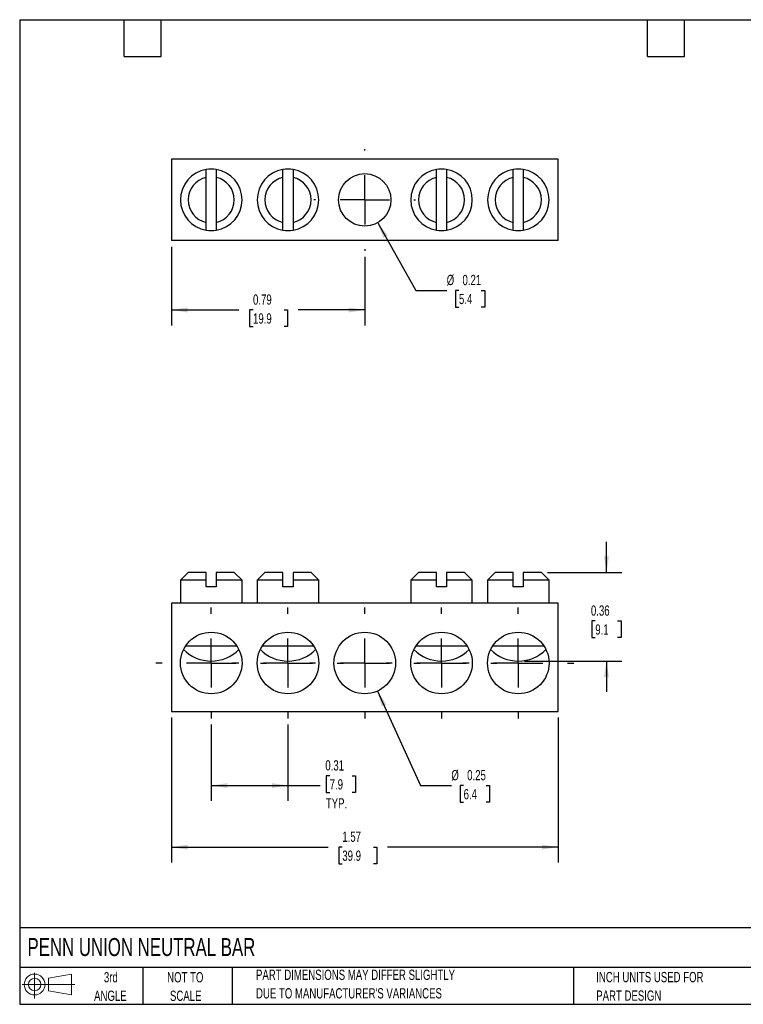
# Model space of a CAD drawing. Header units: inches. Extents: x 0.12 to 5.38, y 0.12 to 4.12.
# Tile 1 of 2: x 0.12 to 3.06, y 0.12 to 4.12. Entities that reach past the tile are written whole.
import ezdxf

# ---------------------------------------------------------------- set-up
doc = ezdxf.new("R2010")
doc.units = ezdxf.units.IN
doc.header["$LTSCALE"] = 0.5
doc.header["$MEASUREMENT"] = 0
doc.linetypes.add('CENTERX2', pattern=[0.8, 0.5, -0.1, 0.1, -0.1])
doc.layers.add('CENTER', color=40, linetype='CENTERX2')
doc.layers.add('SLD-DEFPOINTS', color=7, linetype='Continuous')
doc.layers.add('DIMENSIONS', color=140, linetype='Continuous', lineweight=25)
doc.layers.add('TEXT', color=140, linetype='Continuous', lineweight=25)
doc.styles.add('SLDTEXTSTYLE0', font='TXT', dxfattribs={"width": 0.7})
doc.dimstyles.new('SLDDIMSTYLE0', dxfattribs={"dimtxt": 0.04248, "dimasz": 0.065, "dimexe": 0, "dimexo": 0.0625, "dimgap": 0.01062, "dimtad": 0, "dimtih": 1, "dimtoh": 1, "dimrnd": 1e-09, "dimdsep": 46, "dimtxsty": 'SLDTEXTSTYLE0', "dimsah": 1, "dimcen": 0.09, "dimadec": 0, "dimazin": 2, "dimtfac": 1, "dimtofl": 0, "dimtmove": 0, "dimatfit": 3, "dimfxl": 0, "dimfrac": 2, "dimtolj": 1, "dimtzin": 12, "dimarcsym": 0})
doc.dimstyles.new('SLDDIMSTYLE1', dxfattribs={"dimtxt": 0.04248, "dimasz": 0.065, "dimexe": 0, "dimexo": 0.0625, "dimgap": 0.01062, "dimtad": 0, "dimtih": 1, "dimtoh": 1, "dimrnd": 1e-09, "dimdsep": 46, "dimtxsty": 'SLDTEXTSTYLE0', "dimsah": 1, "dimcen": 0, "dimadec": 0, "dimazin": 2, "dimtfac": 1, "dimtofl": 0, "dimtmove": 0, "dimatfit": 3, "dimfxl": 0, "dimfrac": 2, "dimtolj": 1, "dimtzin": 12, "dimarcsym": 0})
doc.dimstyles.new('SLDDIMSTYLE2', dxfattribs={"dimtxt": 0.04248, "dimasz": 0.065, "dimexe": 0, "dimexo": 0.0625, "dimgap": 0.01062, "dimtad": 0, "dimtih": 1, "dimtoh": 1, "dimrnd": 1e-09, "dimzin": 12, "dimdsep": 46, "dimtxsty": 'SLDTEXTSTYLE0', "dimsah": 1, "dimcen": 0.09, "dimadec": 0, "dimazin": 3, "dimtfac": 1, "dimtofl": 0, "dimtmove": 0, "dimatfit": 3, "dimfxl": 0, "dimfrac": 2, "dimtolj": 1, "dimtzin": 12, "dimarcsym": 0})
doc.dimstyles.new('SLDDIMSTYLE3', dxfattribs={"dimtxt": 0.04248, "dimasz": 0.065, "dimexe": 0, "dimexo": 0.0625, "dimgap": 0.01062, "dimtad": 0, "dimtih": 1, "dimtoh": 1, "dimrnd": 1e-09, "dimdsep": 46, "dimtxsty": 'SLDTEXTSTYLE0', "dimsah": 1, "dimcen": 0.09, "dimadec": 0, "dimazin": 2, "dimtfac": 1, "dimtmove": 0, "dimatfit": 0, "dimfxl": 0, "dimfrac": 2, "dimtolj": 1, "dimtzin": 12, "dimarcsym": 0})

# ---------------------------------------------------------------- blocks, each defined once
blk = doc.blocks.new('Block11')
at = {"color": 7, "linetype": 'Continuous', "lineweight": 18}
for p, q in [((0.051, 0.1045), (0.051, 0)), ((0.1079, 0.082), (0.2003, 0.0991)), ((0.1079, 0.0314), (0.1079, 0.082)), ((0.2003, 0.0991), (0.2003, 0.0144)), ((0, 0.0567), (0.2141, 0.0567)), ((0.1079, 0.0314), (0.2003, 0.0144))]:
    blk.add_line(p, q, dxfattribs=at)
for radius in [0.0423, 0.0253]:
    blk.add_circle((0.051, 0.0567), radius, dxfattribs=at)
blk = doc.blocks.new('Block12')
at = {"layer": 'SLD-DEFPOINTS'}
blk.add_blockref('Block11', (0, 0), dxfattribs=at)
blk = doc.blocks.new('_D')
at = {"layer": 'DIMENSIONS'}
for p, q in [((0.9031, 1.2615), (0.9031, 0.951)), ((1.2149, 1.2615), (1.2149, 0.951)), ((1.3842, 1.0533), (1.3699, 1.0533)), ((1.3699, 1.0533), (1.3699, 0.9858)), ((1.4751, 1.0533), (1.4894, 1.0533)), ((1.4894, 1.0533), (1.4894, 0.9858)), ((0.9031, 1.0135), (1.2149, 1.0135)), ((1.2149, 1.0135), (1.3462, 1.0135)), ((1.3699, 0.9858), (1.3842, 0.9858)), ((1.4894, 0.9858), (1.4751, 0.9858))]:
    blk.add_line(p, q, dxfattribs=at)
for points in [[(0.9031, 1.0135), (0.9681, 1.0035), (0.9681, 1.0235)], [(1.2149, 1.0135), (1.1499, 1.0235), (1.1499, 1.0035)]]:
    blk.add_solid(points, dxfattribs=at)
at = {"layer": 'DIMENSIONS', "char_height": 0.04167, "attachment_point": 1, "style": 'SLDTEXTSTYLE0'}
for s, insert in [('0.31', (1.3665, 1.1165)), ('7.9', (1.3842, 1.0395)), ('TYP.', (1.3686, 0.9624))]:
    blk.add_mtext(s, dxfattribs=dict(at, insert=insert))
blk = doc.blocks.new('_D_1')
at = {"layer": 'DIMENSIONS'}
for p, q in [((1.5786, 1.3977), (1.7536, 1.0135)), ((1.7536, 1.0135), (1.8786, 1.0135)), ((1.9284, 1.0135), (1.9141, 1.0135)), ((1.9141, 1.0135), (1.9141, 0.946)), ((2.0193, 1.0135), (2.0335, 1.0135)), ((2.0335, 1.0135), (2.0335, 0.946)), ((1.9141, 0.946), (1.9284, 0.946)), ((2.0335, 0.946), (2.0193, 0.946))]:
    blk.add_line(p, q, dxfattribs=at)
blk.add_solid([(1.5786, 1.3977), (1.5964, 1.3344), (1.6146, 1.3427)], dxfattribs=at)
at = {"layer": 'DIMENSIONS', "char_height": 0.04167, "attachment_point": 1, "style": 'SLDTEXTSTYLE0'}
for s, insert in [('%%c', (1.8786, 1.0768)), ('0.25', (1.9428, 1.0768)), ('6.4', (1.9284, 0.9997))]:
    blk.add_mtext(s, dxfattribs=dict(at, insert=insert))
blk = doc.blocks.new('_D_2')
at = {"layer": 'DIMENSIONS'}
for p, q in [((0.7417, 1.2896), (0.7417, 0.7009)), ((2.3118, 1.2896), (2.3118, 0.7009)), ((0.7417, 0.7634), (1.3779, 0.7634)), ((1.4355, 0.7634), (1.4212, 0.7634)), ((1.4212, 0.7634), (1.4212, 0.6959)), ((1.5617, 0.7634), (1.576, 0.7634)), ((1.576, 0.7634), (1.576, 0.6959)), ((2.3118, 0.7634), (1.6193, 0.7634)), ((1.4212, 0.6959), (1.4355, 0.6959)), ((1.576, 0.6959), (1.5617, 0.6959))]:
    blk.add_line(p, q, dxfattribs=at)
for points in [[(0.7417, 0.7634), (0.8067, 0.7534), (0.8067, 0.7734)], [(2.3118, 0.7634), (2.2468, 0.7734), (2.2468, 0.7534)]]:
    blk.add_solid(points, dxfattribs=at)
at = {"layer": 'DIMENSIONS', "char_height": 0.04167, "attachment_point": 1, "style": 'SLDTEXTSTYLE0'}
for s, insert in [('1.57', (1.4355, 0.8267)), ('39.9', (1.4355, 0.7496))]:
    blk.add_mtext(s, dxfattribs=dict(at, insert=insert))
blk = doc.blocks.new('_D_3')
at = {"layer": 'DIMENSIONS'}
for p, q in [((2.5086, 1.8794), (2.5086, 2.0044)), ((2.2691, 1.8794), (2.5711, 1.8794)), ((2.4632, 1.6822), (2.4489, 1.6822)), ((2.4489, 1.6822), (2.4489, 1.6147)), ((2.5541, 1.6822), (2.5683, 1.6822)), ((2.5683, 1.6822), (2.5683, 1.6147)), ((2.4489, 1.6147), (2.4632, 1.6147)), ((2.5683, 1.6147), (2.5541, 1.6147)), ((2.1754, 1.5194), (2.5711, 1.5194)), ((2.5086, 1.5194), (2.5086, 1.3944))]:
    blk.add_line(p, q, dxfattribs=at)
for points in [[(2.5086, 1.8794), (2.5186, 1.9444), (2.4986, 1.9444)], [(2.5086, 1.5194), (2.4986, 1.4544), (2.5186, 1.4544)]]:
    blk.add_solid(points, dxfattribs=at)
at = {"layer": 'DIMENSIONS', "char_height": 0.04167, "attachment_point": 1, "style": 'SLDTEXTSTYLE0'}
for s, insert in [('0.36', (2.4455, 1.7454)), ('9.1', (2.4632, 1.6684))]:
    blk.add_mtext(s, dxfattribs=dict(at, insert=insert))
blk = doc.blocks.new('SW_CENTERMARKSYMBOL_0')
at = {"layer": 'CENTER', "color": 0}
for p, q in [((0, 0.2), (0, 0.225)), ((0, 0), (0, 0.1)), ((-0.2, 0), (-0.225, 0)), ((0, 0), (-0.1, 0)), ((0, 0), (0, -0.1)), ((0, 0), (0.1, 0)), ((0.2, 0), (0.225, 0)), ((0, -0.2), (0, -0.225))]:
    blk.add_line(p, q, dxfattribs=at)
blk = doc.blocks.new('SW_CENTERMARKSYMBOL_1')
at = {"layer": 'CENTER', "color": 0}
for p, q in [((0, 0.2), (0, 0.225)), ((0, 0), (0, 0.1)), ((-0.2, 0), (-0.225, 0)), ((0, 0), (-0.1, 0)), ((0, 0), (0, -0.1)), ((0, 0), (0.1, 0)), ((0.2, 0), (0.225, 0)), ((0, -0.2), (0, -0.225))]:
    blk.add_line(p, q, dxfattribs=at)
blk = doc.blocks.new('SW_CENTERMARKSYMBOL_2')
at = {"layer": 'CENTER', "color": 0}
for p, q in [((0, 0.2), (0, 0.225)), ((0, 0), (0, 0.1)), ((-0.2, 0), (-0.225, 0)), ((0, 0), (-0.1, 0)), ((0, 0), (0, -0.1)), ((0, 0), (0.1, 0)), ((0.2, 0), (0.225, 0)), ((0, -0.2), (0, -0.225))]:
    blk.add_line(p, q, dxfattribs=at)
blk = doc.blocks.new('SW_CENTERMARKSYMBOL_3')
at = {"layer": 'CENTER', "color": 0}
for p, q in [((0, 0.2), (0, 0.225)), ((0, 0), (0, 0.1)), ((-0.2, 0), (-0.225, 0)), ((0, 0), (-0.1, 0)), ((0, 0), (0, -0.1)), ((0, 0), (0.1, 0)), ((0.2, 0), (0.225, 0)), ((0, -0.2), (0, -0.225))]:
    blk.add_line(p, q, dxfattribs=at)
blk = doc.blocks.new('SW_CENTERMARKSYMBOL_4')
at = {"layer": 'CENTER', "color": 0}
for p, q in [((0, 0.2), (0, 0.225)), ((0, 0), (0, 0.1)), ((-0.2, 0), (-0.225, 0)), ((0, 0), (-0.1, 0)), ((0, 0), (0, -0.1)), ((0, 0), (0.1, 0)), ((0.2, 0), (0.225, 0)), ((0, -0.2), (0, -0.225))]:
    blk.add_line(p, q, dxfattribs=at)
blk = doc.blocks.new('_D_6')
at = {"layer": 'DIMENSIONS'}
for p, q in [((1.5792, 3.3003), (1.7347, 3.0251)), ((1.7347, 3.0251), (1.8597, 3.0251)), ((1.9094, 3.0251), (1.8952, 3.0251)), ((1.8952, 3.0251), (1.8952, 2.9576)), ((2.0003, 3.0251), (2.0146, 3.0251)), ((2.0146, 3.0251), (2.0146, 2.9576)), ((1.8952, 2.9576), (1.9094, 2.9576)), ((2.0146, 2.9576), (2.0003, 2.9576))]:
    blk.add_line(p, q, dxfattribs=at)
blk.add_solid([(1.5792, 3.3003), (1.6024, 3.2388), (1.6199, 3.2486)], dxfattribs=at)
at = {"layer": 'DIMENSIONS', "char_height": 0.04167, "attachment_point": 1, "style": 'SLDTEXTSTYLE0'}
for s, insert in [('%%c', (1.8597, 3.0883)), ('0.21', (1.9238, 3.0883)), ('5.4', (1.9094, 3.0113))]:
    blk.add_mtext(s, dxfattribs=dict(at, insert=insert))
blk = doc.blocks.new('_D_7')
at = {"layer": 'DIMENSIONS'}
for p, q in [((0.7417, 3.2026), (0.7417, 2.8832)), ((1.5267, 3.1615), (1.5267, 2.8832)), ((0.7417, 2.9457), (1.0152, 2.9457)), ((1.0728, 2.9457), (1.0585, 2.9457)), ((1.0585, 2.9457), (1.0585, 2.8782)), ((1.199, 2.9457), (1.2133, 2.9457)), ((1.2133, 2.9457), (1.2133, 2.8782)), ((1.5267, 2.9457), (1.2565, 2.9457)), ((1.0585, 2.8782), (1.0728, 2.8782)), ((1.2133, 2.8782), (1.199, 2.8782))]:
    blk.add_line(p, q, dxfattribs=at)
for points in [[(0.7417, 2.9457), (0.8067, 2.9357), (0.8067, 2.9557)], [(1.5267, 2.9457), (1.4617, 2.9557), (1.4617, 2.9357)]]:
    blk.add_solid(points, dxfattribs=at)
at = {"layer": 'DIMENSIONS', "char_height": 0.04167, "attachment_point": 1, "style": 'SLDTEXTSTYLE0'}
for s, insert in [('0.79', (1.0728, 3.0089)), ('19.9', (1.0728, 2.9319))]:
    blk.add_mtext(s, dxfattribs=dict(at, insert=insert))
blk = doc.blocks.new('SW_CENTERMARKSYMBOL_5')
at = {"layer": 'CENTER', "color": 0}
for p, q in [((0, 0.2), (0, 0.2065)), ((0, 0), (0, 0.1)), ((-0.2, 0), (-0.2065, 0)), ((0, 0), (-0.1, 0)), ((0, 0), (0, -0.1)), ((0, 0), (0.1, 0)), ((0.2, 0), (0.2065, 0)), ((0, -0.2), (0, -0.2065))]:
    blk.add_line(p, q, dxfattribs=at)

msp = doc.modelspace()

# ---------------------------------------------------------------- linework, layer by layer
for p, q in [((2.3118, 3.5583), (0.7417, 3.5583)), ((0.7417, 3.5583), (0.7417, 3.2276)), ((2.3118, 3.2276), (2.3118, 3.5583)), ((0.8826, 3.3015), (0.8826, 3.4844)), ((0.9236, 3.4844), (0.9236, 3.3015)), ((1.1944, 3.3015), (1.1944, 3.4844)), ((1.2354, 3.4844), (1.2354, 3.3015)), ((1.8181, 3.3015), (1.8181, 3.4844)), ((1.8591, 3.4844), (1.8591, 3.3015)), ((2.1299, 3.3015), (2.1299, 3.4844)), ((2.1709, 3.4844), (2.1709, 3.3015)), ((2.3118, 3.2276), (0.7417, 3.2276)), ((0.8094, 1.8794), (0.7781, 1.8481)), ((0.7781, 1.8481), (0.7781, 1.7544)), ((0.8826, 1.8481), (0.7781, 1.8481)), ((0.8826, 1.8794), (0.8094, 1.8794)), ((0.8826, 1.8214), (0.8826, 1.8481)), ((0.9969, 1.8794), (0.9236, 1.8794)), ((0.9236, 1.8481), (0.9236, 1.8214)), ((1.0281, 1.8481), (0.9236, 1.8481)), ((1.0281, 1.8481), (0.9969, 1.8794)), ((1.0281, 1.7544), (1.0281, 1.8481)), ((1.1212, 1.8794), (1.0899, 1.8481)), ((1.0899, 1.8481), (1.0899, 1.7544)), ((1.1944, 1.8481), (1.0899, 1.8481)), ((1.1944, 1.8794), (1.1212, 1.8794)), ((1.1944, 1.8214), (1.1944, 1.8481)), ((1.3087, 1.8794), (1.2354, 1.8794)), ((1.2354, 1.8481), (1.2354, 1.8214)), ((1.3399, 1.8481), (1.2354, 1.8481)), ((1.3399, 1.8481), (1.3087, 1.8794)), ((1.3399, 1.7544), (1.3399, 1.8481)), ((1.7448, 1.8794), (1.7136, 1.8481)), ((1.7136, 1.8481), (1.7136, 1.7544)), ((1.8181, 1.8481), (1.7136, 1.8481)), ((1.8181, 1.8794), (1.7448, 1.8794)), ((1.8181, 1.8214), (1.8181, 1.8481)), ((1.9323, 1.8794), (1.8591, 1.8794)), ((1.8591, 1.8481), (1.8591, 1.8214)), ((1.9636, 1.8481), (1.8591, 1.8481)), ((1.9636, 1.8481), (1.9323, 1.8794)), ((1.9636, 1.7544), (1.9636, 1.8481)), ((2.0566, 1.8794), (2.0254, 1.8481)), ((2.0254, 1.8481), (2.0254, 1.7544)), ((2.1299, 1.8481), (2.0254, 1.8481)), ((2.1299, 1.8794), (2.0566, 1.8794)), ((2.1299, 1.8214), (2.1299, 1.8481)), ((2.2441, 1.8794), (2.1709, 1.8794)), ((2.1709, 1.8481), (2.1709, 1.8214)), ((2.2754, 1.8481), (2.1709, 1.8481)), ((2.2754, 1.8481), (2.2441, 1.8794)), ((2.2754, 1.7544), (2.2754, 1.8481)), ((0.9236, 1.8214), (0.8826, 1.8214)), ((1.2354, 1.8214), (1.1944, 1.8214)), ((1.8591, 1.8214), (1.8181, 1.8214)), ((2.1709, 1.8214), (2.1299, 1.8214)), ((0.7417, 1.7544), (0.7417, 1.3146)), ((2.3118, 1.7544), (0.7417, 1.7544)), ((2.3118, 1.3146), (2.3118, 1.7544)), ((0.7995, 1.5814), (1.0067, 1.5814)), ((1.1113, 1.5814), (1.3186, 1.5814)), ((1.7349, 1.5814), (1.9422, 1.5814)), ((2.0468, 1.5814), (2.254, 1.5814)), ((0.7417, 1.3146), (2.3118, 1.3146))]:
    msp.add_line(p, q)
for centre, radius in [((1.5267, 3.393), 0.1065), ((0.9031, 1.5115), 0.125), ((1.2149, 1.5115), 0.125), ((1.5267, 1.5115), 0.125), ((1.8386, 1.5115), 0.125), ((2.1504, 1.5115), 0.125)]:
    msp.add_circle(centre, radius)
for centre, radius, start, end in [((0.9031, 3.393), 0.125, 99.4391, 260.5609), ((0.9031, 3.393), 0.0937, 102.6307, 257.3693), ((0.9031, 3.393), 0.125, 80.5609, 99.4391), ((0.9031, 3.393), 0.125, 279.4391, 80.5609), ((0.9031, 3.393), 0.0937, 282.6307, 77.3693), ((1.2149, 3.393), 0.125, 99.4391, 260.5609), ((1.2149, 3.393), 0.0937, 102.6307, 257.3693), ((1.2149, 3.393), 0.125, 80.5609, 99.4391), ((1.2149, 3.393), 0.125, 279.4391, 80.5609), ((1.2149, 3.393), 0.0937, 282.6307, 77.3693), ((1.8386, 3.393), 0.125, 99.4391, 260.5609), ((1.8386, 3.393), 0.0937, 102.6307, 257.3693), ((1.8386, 3.393), 0.125, 80.5609, 99.4391), ((1.8386, 3.393), 0.125, 279.4391, 80.5609), ((1.8386, 3.393), 0.0937, 282.6307, 77.3693), ((2.1504, 3.393), 0.125, 99.4391, 260.5609), ((2.1504, 3.393), 0.0937, 102.6307, 257.3693), ((2.1504, 3.393), 0.125, 80.5609, 99.4391), ((2.1504, 3.393), 0.125, 279.4391, 80.5609), ((2.1504, 3.393), 0.0937, 282.6307, 77.3693), ((0.9031, 3.393), 0.125, 260.5609, 279.4391), ((1.2149, 3.393), 0.125, 260.5609, 279.4391), ((1.8386, 3.393), 0.125, 260.5609, 279.4391), ((2.1504, 3.393), 0.125, 260.5609, 279.4391), ((0.9031, 1.6764), 0.157, 224.3844, 315.6156), ((1.2149, 1.6764), 0.157, 224.3844, 315.6156), ((1.8386, 1.6764), 0.157, 224.3844, 315.6156), ((2.1504, 1.6764), 0.157, 224.3844, 315.6156)]:
    msp.add_arc(centre, radius, start, end)
for points in [[(0.8826, 3.4844), (0.8826, 3.4951), (0.8826, 3.5057), (0.8826, 3.5163)], [(0.9236, 3.5163), (0.9236, 3.5057), (0.9236, 3.4951), (0.9236, 3.4844)], [(1.1944, 3.4844), (1.1944, 3.4951), (1.1944, 3.5057), (1.1944, 3.5163)], [(1.2354, 3.5163), (1.2354, 3.5057), (1.2354, 3.4951), (1.2354, 3.4844)], [(1.8181, 3.4844), (1.8181, 3.4951), (1.8181, 3.5057), (1.8181, 3.5163)], [(1.8591, 3.5163), (1.8591, 3.5057), (1.8591, 3.4951), (1.8591, 3.4844)], [(2.1299, 3.4844), (2.1299, 3.4951), (2.1299, 3.5057), (2.1299, 3.5163)], [(2.1709, 3.5163), (2.1709, 3.5057), (2.1709, 3.4951), (2.1709, 3.4844)], [(0.8826, 3.2697), (0.8826, 3.2802), (0.8826, 3.2908), (0.8826, 3.3015)], [(0.9236, 3.3015), (0.9236, 3.2908), (0.9236, 3.2802), (0.9236, 3.2697)], [(1.1944, 3.2697), (1.1944, 3.2802), (1.1944, 3.2908), (1.1944, 3.3015)], [(1.2354, 3.3015), (1.2354, 3.2908), (1.2354, 3.2802), (1.2354, 3.2697)], [(1.8181, 3.2697), (1.8181, 3.2802), (1.8181, 3.2908), (1.8181, 3.3015)], [(1.8591, 3.3015), (1.8591, 3.2908), (1.8591, 3.2802), (1.8591, 3.2697)], [(2.1299, 3.2697), (2.1299, 3.2802), (2.1299, 3.2908), (2.1299, 3.3015)], [(2.1709, 3.3015), (2.1709, 3.2908), (2.1709, 3.2802), (2.1709, 3.2697)], [(0.8826, 1.8481), (0.8826, 1.8586), (0.8826, 1.869), (0.8826, 1.8794)], [(0.9236, 1.8794), (0.9236, 1.869), (0.9236, 1.8586), (0.9236, 1.8481)], [(1.1944, 1.8481), (1.1944, 1.8586), (1.1944, 1.869), (1.1944, 1.8794)], [(1.2354, 1.8794), (1.2354, 1.869), (1.2354, 1.8586), (1.2354, 1.8481)], [(1.8181, 1.8481), (1.8181, 1.8586), (1.8181, 1.869), (1.8181, 1.8794)], [(1.8591, 1.8794), (1.8591, 1.869), (1.8591, 1.8586), (1.8591, 1.8481)], [(2.1299, 1.8481), (2.1299, 1.8586), (2.1299, 1.869), (2.1299, 1.8794)], [(2.1709, 1.8794), (2.1709, 1.869), (2.1709, 1.8586), (2.1709, 1.8481)]]:
    msp.add_open_spline(points, degree=3)
at = {"layer": 'TEXT'}
for p, q in [((0.125, 4.125), (5.375, 4.125)), ((0.125, 4.125), (0.125, 0.125)), ((0.55, 3.975), (0.55, 4.125)), ((0.7, 3.975), (0.7, 4.125)), ((2.675, 3.975), (2.675, 4.125)), ((2.825, 3.975), (2.825, 4.125)), ((0.55, 3.975), (0.7, 3.975)), ((2.675, 3.975), (2.825, 3.975)), ((5.375, 0.4356), (0.125, 0.4356)), ((5.375, 0.275), (0.125, 0.275)), ((0.625, 0.275), (0.625, 0.125)), ((0.9884, 0.275), (0.9884, 0.125)), ((2.3749, 0.275), (2.3749, 0.125)), ((0.125, 0.125), (5.375, 0.125))]:
    msp.add_line(p, q, dxfattribs=at)

# ---------------------------------------------------------------- block references
at = {"layer": 'CENTER'}
for name, p in [('SW_CENTERMARKSYMBOL_5', (1.5267, 3.393)), ('SW_CENTERMARKSYMBOL_1', (0.9031, 1.5115)), ('SW_CENTERMARKSYMBOL_0', (1.2149, 1.5115)), ('SW_CENTERMARKSYMBOL_2', (1.5267, 1.5115)), ('SW_CENTERMARKSYMBOL_3', (1.8386, 1.5115)), ('SW_CENTERMARKSYMBOL_4', (2.1504, 1.5115))]:
    msp.add_blockref(name, p, dxfattribs=at)
at = {"layer": 'SLD-DEFPOINTS'}
msp.add_blockref('Block12', (0.1346, 0.1487), dxfattribs=at)

# ---------------------------------------------------------------- texts
at = {"layer": 'TEXT', "style": 'SLDTEXTSTYLE0'}
for s, insert, char_height, attachment_point in [('PENN UNION NEUTRAL BAR', (0.1568, 0.3941), 0.072917, 1), ('3rd', (0.4953, 0.2558), 0.04167, 2), ('NOT TO', (0.7976, 0.2558), 0.04167, 2), ('PART DIMENSIONS MAY DIFFER SLIGHTLY', (1.085, 0.2658), 0.041667, 1), ('INCH UNITS USED FOR', (2.4671, 0.2564), 0.041667, 1), ('ANGLE', (0.4934, 0.1806), 0.04167, 2), ('SCALE', (0.7994, 0.1806), 0.04167, 2), ("DUE TO MANUFACTURER'S VARIANCES", (1.085, 0.1905), 0.041667, 1), ('PART DESIGN', (2.4671, 0.1812), 0.041667, 1)]:
    msp.add_mtext(s, dxfattribs=dict(at, insert=insert, char_height=char_height, attachment_point=attachment_point))

# ---------------------------------------------------------------- dimensions: what is measured, and where the dimension line sits
at = {"layer": 'DIMENSIONS'}
for p1, p2, picture, middle in [((1.4743, 3.4857), (1.5792, 3.3003), '_D_6', (1.9549, 3.0251)), ((1.4749, 1.6252), (1.5786, 1.3977), '_D_1', (1.9738, 1.0135))]:
    dim = msp.add_diameter_dim_2p(p1=p1, p2=p2, dimstyle='SLDDIMSTYLE1', dxfattribs=at)
    dim.commit()
    dim.dimension.update_dxf_attribs({"geometry": picture, "text_midpoint": middle, "dimtype": 163})
for base, p1, p2, dimstyle, picture, middle in [((1.52674, 2.9457), (0.74171, 3.22761), (1.52674, 3.18647), 'SLDDIMSTYLE0', '_D_7', (1.13587, 2.9457)), ((2.3118, 0.7634), (0.7417, 1.3146), (2.3118, 1.3146), 'SLDDIMSTYLE2', '_D_2', (1.4986, 0.7634))]:
    dim = msp.add_linear_dim(base=base, p1=p1, p2=p2, dimstyle=dimstyle, dxfattribs=at)
    dim.commit()
    dim.dimension.update_dxf_attribs({"geometry": picture, "text_midpoint": middle, "dimtype": 160})
dim = msp.add_linear_dim(base=(2.5086, 1.5194), p1=(2.2441, 1.8794), p2=(2.1504, 1.5194), angle=90, dimstyle='SLDDIMSTYLE3', dxfattribs=at)
dim.commit()
dim.dimension.update_dxf_attribs({"geometry": '_D_3', "text_midpoint": (2.5086, 1.6822), "dimtype": 160})
dim = msp.add_linear_dim(base=(1.2149, 1.0135), p1=(0.9031, 1.2865), p2=(1.2149, 1.2865), text='<>\\PTYP.', dimstyle='SLDDIMSTYLE0', dxfattribs=at)
dim.commit()
dim.dimension.update_dxf_attribs({"geometry": '_D', "text_midpoint": (1.4296, 1.0135), "dimtype": 160})

doc.saveas('drawing.dxf')
